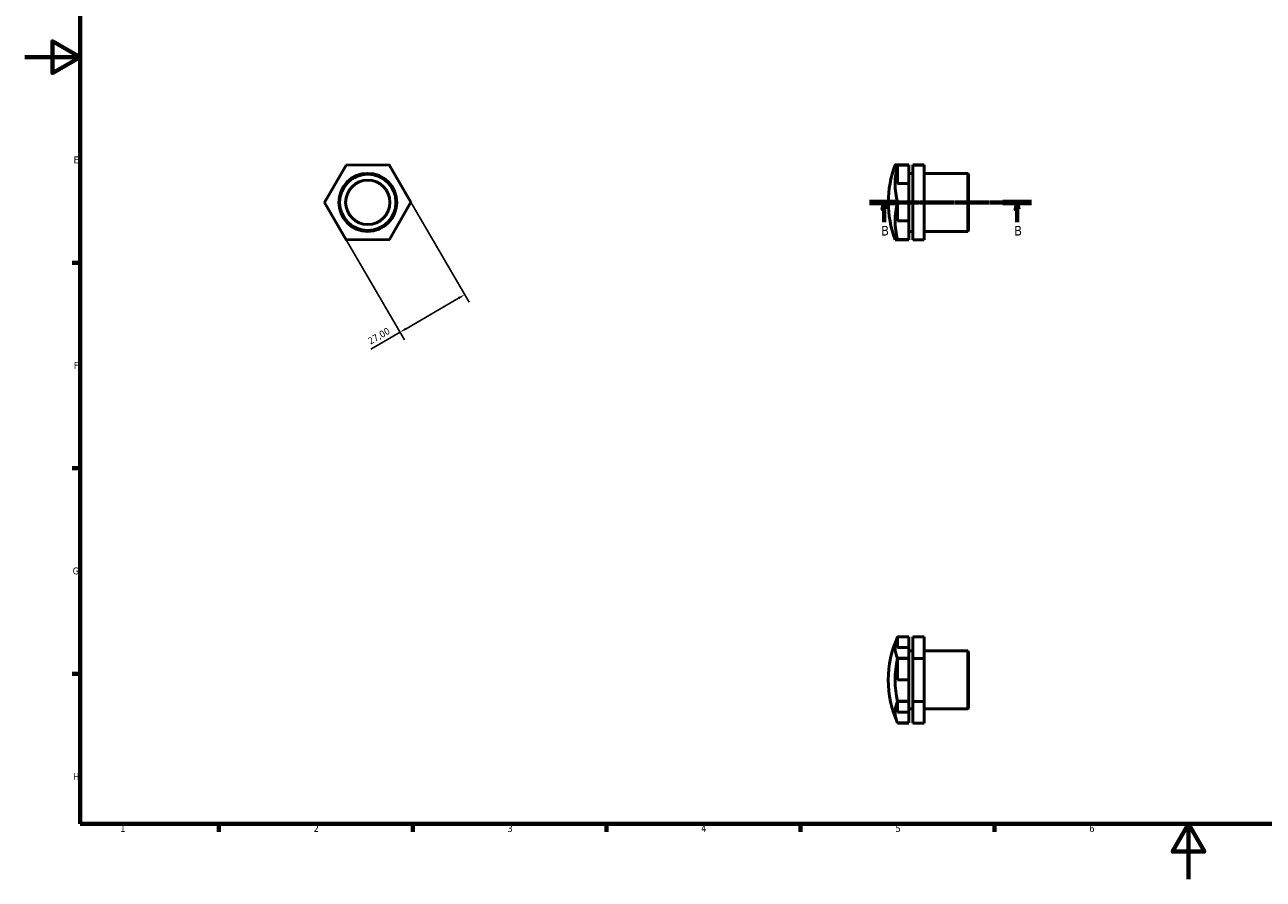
# Model space of a CAD drawing. Header units: millimetres. Extents: x 0 to 895, y 0 to 594.
# Tile 1 of 3: x 0 to 448, y 0 to 309. Entities that reach past the tile are written whole.
import ezdxf

# ---------------------------------------------------------------- set-up
doc = ezdxf.new("R2010")
doc.units = ezdxf.units.MM
doc.linetypes.add('CHAIN', pattern=[0.7087, 0.4724, -0.0591, 0.1181, -0.0591])
for name, color, linetype, lineweight in [('Border (ISO)', 7, 'Continuous', 70), ('Dimension (ISO)', 7, 'Continuous', 25), ('Section Line (ISO)', 7, 'CHAIN', 70), ('Visible (ISO)', 7, 'Continuous', 50)]:
    doc.layers.add(name, color=color, linetype=linetype, lineweight=lineweight)
doc.styles.add('Label Text (ISO)', font='tahoma.ttf')
doc.styles.add('Note Text (ISO)', font='tahoma.ttf')
doc.dimstyles.new('Default (ISO)', dxfattribs={"dimtxt": 2.5, "dimasz": 2.5, "dimexe": 3.175, "dimexo": 0, "dimgap": 0.762, "dimtad": 1, "dimrnd": 1e-08, "dimzin": 0, "dimtxsty": 'Note Text (ISO)', "dimcen": 0.09, "dimdle": 10, "dimclrd": 256, "dimclre": 256, "dimclrt": 232, "dimazin": 0, "dimtfac": 1.40208, "dimtmove": 0, "dimatfit": 3, "dimfxl": 1, "dimtolj": 1, "dimtzin": 0, "dimlwd": -1, "dimlwe": -1, "dimarcsym": 0})

# ---------------------------------------------------------------- blocks, each defined once
blk = doc.blocks.new('Borders Default Border')
at = {"layer": 'Border (ISO)'}
for p, q in [((20, 222.75), (17.1, 222.75)), ((20, 148.5), (17.1, 148.5)), ((20, 74.25), (17.1, 74.25)), ((70.08, 20), (70.08, 17.1)), ((140.17, 20), (140.17, 17.1)), ((210.25, 20), (210.25, 17.1)), ((280.33, 20), (280.33, 17.1)), ((350.42, 20), (350.42, 17.1))]:
    blk.add_line(p, q, dxfattribs=at)
at = {"layer": 'Border (ISO)', "flags": 128}
for points in [[(20, 20), (20, 574), (821, 574), (821, 20), (20, 20)], [(0, 297), (20, 297), (10, 302.77), (10, 291.23), (20, 297)], [(420.5, 0), (420.5, 20), (414.73, 10), (426.27, 10), (420.5, 20)]]:
    blk.add_lwpolyline(points, dxfattribs=at)
at = {"layer": 'Border (ISO)', "color": 232, "true_color": 0xca0064, "char_height": 2.5, "attachment_point": 7, "style": 'Note Text (ISO)'}
for s, insert in [('E', (17.64, 258.63)), ('F', (17.7, 184.38)), ('G', (17.31, 110.08)), ('H', (17.44, 35.88)), ('1', (34.48, 17.1)), ('2', (104.37, 17.1)), ('3', (174.43, 17.05)), ('4', (244.42, 17.1)), ('5', (314.64, 17.05)), ('6', (384.66, 17.05))]:
    blk.add_mtext(s, dxfattribs=dict(at, insert=insert))
blk = doc.blocks.new('2dTransSection0')
at = {"layer": 'Section Line (ISO)', "linetype": 'CHAIN'}
blk.add_line((305.28, 244.56), (363.78, 244.56), dxfattribs=at)
at = {"layer": 'Section Line (ISO)', "linetype": 'Continuous', "lineweight": 140}
for p, q in [((305.28, 244.56), (315.71, 244.56)), ((353.36, 244.56), (363.78, 244.56))]:
    blk.add_line(p, q, dxfattribs=at)
at = {"layer": 'Section Line (ISO)', "linetype": 'Continuous'}
for p, q in [((310.49, 244.56), (309.99, 242.06)), ((309.99, 242.06), (310.99, 242.06)), ((310.49, 242.06), (310.49, 244.56)), ((310.99, 242.06), (310.49, 244.56)), ((310.49, 237.34), (310.49, 242.06)), ((358.57, 244.56), (358.07, 242.06)), ((358.07, 242.06), (359.07, 242.06)), ((358.57, 242.06), (358.57, 244.56)), ((359.07, 242.06), (358.57, 244.56)), ((358.57, 237.34), (358.57, 242.06))]:
    blk.add_line(p, q, dxfattribs=at)
at = {"layer": 'Section Line (ISO)', "linetype": 'Continuous', "flags": 128}
for points in [[(310.99, 242.06), (310.49, 244.56), (309.99, 242.06), (310.99, 242.06)], [(359.07, 242.06), (358.57, 244.56), (358.07, 242.06), (359.07, 242.06)]]:
    blk.add_lwpolyline(points, dxfattribs=at)
at = {"layer": 'Section Line (ISO)'}
for points in [[(310.99, 242.06), (310.49, 244.56), (309.99, 242.06), (310.99, 242.06)], [(359.07, 242.06), (358.57, 244.56), (358.07, 242.06), (359.07, 242.06)]]:
    blk.add_solid(points, dxfattribs=at)
at = {"layer": 'Section Line (ISO)', "char_height": 3.5, "attachment_point": 7, "style": 'Label Text (ISO)'}
for insert in [(309.43, 232.56), (357.5, 232.56)]:
    blk.add_mtext('B', dxfattribs=dict(at, insert=insert))
blk = doc.blocks.new('*D10')
at = {"layer": 'Defpoints', "color": 0, "transparency": 16777216}
for p in [(139.52, 244.61), (116.18, 231.04), (135.6, 197.64)]:
    blk.add_point(p, dxfattribs=at)
at = {"layer": 'Dimension (ISO)', "transparency": 16777216}
for p, q in [((139.52, 244.61), (160.54, 208.47)), ((116.18, 231.04), (137.2, 194.89)), ((156.78, 209.96), (137.76, 198.9)), ((135.6, 197.64), (125.01, 191.48))]:
    blk.add_line(p, q, dxfattribs=at)
for points in [[(156.57, 210.32), (156.99, 209.6), (158.94, 211.21)], [(137.55, 199.26), (137.97, 198.54), (135.6, 197.64)]]:
    blk.add_solid(points, dxfattribs=at)
at = {"layer": 'Dimension (ISO)', "color": 232, "true_color": 0xca0064, "transparency": 16777216, "insert": (123.69, 195.27), "char_height": 2.5, "attachment_point": 1, "rotation": 30.179, "style": 'Note Text (ISO)'}
blk.add_mtext('\\A1;27,00', dxfattribs=at)

msp = doc.modelspace()

# ---------------------------------------------------------------- linework, layer by layer
at = {"layer": 'Visible (ISO)'}
for p, q in [((108.343, 244.512), (116.095, 258.036)), ((116.095, 258.036), (131.683, 258.085)), ((116.233, 258.116), (116.234, 258.116)), ((116.233, 258.115), (116.233, 258.116)), ((131.683, 258.085), (139.519, 244.609)), ((131.821, 258.004), (131.822, 258.004)), ((131.821, 258.004), (131.821, 258.004)), ((315.365, 258.116), (315.365, 258.115)), ((319.507, 258.116), (315.365, 258.116)), ((315.365, 258.115), (319.507, 258.115)), ((315.365, 258.085), (315.365, 258.061)), ((315.365, 258.061), (319.507, 258.061)), ((315.365, 258.036), (315.365, 258.036)), ((319.507, 258.036), (315.365, 258.036)), ((315.365, 258.036), (315.365, 258.035)), ((315.365, 258.035), (315.365, 251.334)), ((319.507, 258.115), (319.507, 258.116)), ((319.507, 258.061), (319.507, 258.036)), ((319.507, 251.334), (319.507, 258.036)), ((325.031, 258.085), (320.888, 258.085)), ((320.888, 258.085), (320.888, 258.036)), ((325.031, 258.036), (320.888, 258.036)), ((320.888, 258.036), (320.888, 244.512)), ((325.031, 258.036), (325.031, 258.085)), ((325.031, 244.512), (325.031, 258.036)), ((315.365, 251.334), (319.507, 251.334)), ((319.507, 255.038), (320.888, 255.038)), ((319.507, 251.334), (319.507, 244.672)), ((325.031, 255.038), (340.741, 255.038)), ((340.741, 234.083), (340.741, 255.038)), ((341.031, 254.748), (340.741, 255.038)), ((341.031, 254.748), (341.031, 234.373)), ((108.343, 244.671), (108.343, 244.672)), ((108.343, 244.672), (108.343, 244.672)), ((116.179, 231.036), (108.343, 244.512)), ((139.519, 244.609), (131.767, 231.085)), ((139.519, 244.45), (139.519, 244.449)), ((139.519, 244.449), (139.519, 244.449)), ((319.507, 244.672), (315.365, 244.672)), ((319.507, 244.672), (315.365, 244.672)), ((315.365, 244.672), (315.365, 244.671)), ((315.365, 244.672), (315.365, 244.672)), ((315.365, 244.671), (319.507, 244.671)), ((315.365, 244.592), (315.365, 244.512)), ((319.507, 244.592), (315.365, 244.592)), ((315.365, 244.512), (315.365, 244.511)), ((315.365, 244.511), (315.365, 237.834)), ((319.507, 244.671), (319.507, 244.672)), ((319.507, 244.672), (319.507, 244.672)), ((319.507, 244.671), (319.507, 244.592)), ((319.507, 237.834), (319.507, 244.592)), ((325.031, 244.512), (320.888, 244.512)), ((320.888, 244.512), (320.888, 231.036)), ((325.031, 231.036), (325.031, 244.512)), ((315.365, 237.834), (319.507, 237.834)), ((319.507, 237.834), (319.507, 231.117)), ((319.507, 234.083), (320.888, 234.083)), ((325.031, 234.083), (340.741, 234.083)), ((341.031, 234.373), (340.741, 234.083)), ((116.041, 231.116), (116.04, 231.117)), ((116.041, 231.116), (116.041, 231.116)), ((131.767, 231.085), (116.179, 231.036)), ((131.629, 231.005), (131.628, 231.005)), ((131.629, 231.006), (131.629, 231.005)), ((319.507, 231.117), (315.365, 231.117)), ((315.365, 231.117), (315.365, 231.116)), ((315.365, 231.116), (315.365, 231.037)), ((319.507, 231.116), (315.365, 231.116)), ((319.507, 231.116), (315.365, 231.116)), ((315.365, 231.06), (319.507, 231.06)), ((315.365, 231.037), (315.365, 231.036)), ((315.365, 231.006), (319.507, 231.006)), ((315.365, 231.005), (315.365, 231.006)), ((319.507, 231.005), (315.365, 231.005)), ((319.507, 231.116), (319.507, 231.117)), ((319.507, 231.116), (319.507, 231.116)), ((319.507, 231.06), (319.507, 231.116)), ((319.507, 231.006), (319.507, 231.005)), ((325.031, 231.036), (320.888, 231.036)), ((315.365, 87.589), (315.365, 83.706)), ((315.365, 87.589), (319.507, 87.589)), ((319.507, 87.589), (315.365, 87.589)), ((315.365, 87.589), (315.365, 87.589)), ((319.507, 87.544), (315.365, 87.544)), ((319.507, 87.589), (319.507, 87.589)), ((319.507, 83.706), (319.507, 87.544)), ((325.031, 87.59), (320.888, 87.59)), ((320.888, 87.59), (320.888, 79.753)), ((325.031, 79.753), (325.031, 87.59)), ((315.365, 83.706), (319.507, 83.706)), ((319.507, 83.706), (319.507, 79.892)), ((319.507, 82.479), (320.888, 82.479)), ((325.031, 82.479), (340.741, 82.479)), ((340.741, 61.524), (340.741, 82.479)), ((341.031, 82.189), (340.741, 82.479)), ((341.031, 82.189), (341.031, 61.814)), ((319.507, 79.892), (315.365, 79.892)), ((315.365, 79.892), (315.365, 79.892)), ((319.507, 79.892), (315.365, 79.892)), ((315.365, 79.892), (315.365, 79.891)), ((315.365, 79.891), (319.507, 79.891)), ((315.365, 79.8), (315.365, 79.754)), ((319.507, 79.8), (315.365, 79.8)), ((315.365, 79.754), (315.365, 79.752)), ((315.365, 79.752), (315.365, 72.028)), ((319.507, 79.892), (319.507, 79.892)), ((319.507, 79.891), (319.507, 79.892)), ((319.507, 79.891), (319.507, 79.8)), ((319.507, 72.028), (319.507, 79.8)), ((325.031, 79.753), (320.888, 79.753)), ((320.888, 79.753), (320.888, 64.165)), ((325.031, 64.165), (325.031, 79.753)), ((315.365, 72.028), (319.507, 72.028)), ((319.507, 72.028), (319.507, 64.304)), ((319.507, 64.304), (315.365, 64.304)), ((315.365, 64.304), (315.365, 64.303)), ((315.365, 64.303), (319.507, 64.303)), ((315.365, 64.303), (315.365, 64.303)), ((319.507, 64.303), (315.365, 64.303)), ((315.365, 64.257), (315.365, 64.166)), ((319.507, 64.257), (315.365, 64.257)), ((315.365, 64.166), (315.365, 64.164)), ((315.365, 64.164), (315.365, 60.323)), ((319.507, 64.303), (319.507, 64.304)), ((319.507, 64.303), (319.507, 64.257)), ((319.507, 64.303), (319.507, 64.303)), ((319.507, 60.323), (319.507, 64.257)), ((325.031, 64.165), (320.888, 64.165)), ((320.888, 64.165), (320.888, 56.413)), ((325.031, 56.413), (325.031, 64.165)), ((315.365, 60.323), (319.507, 60.323)), ((319.507, 61.524), (320.888, 61.524)), ((319.507, 60.323), (319.507, 56.459)), ((325.031, 61.524), (340.741, 61.524)), ((341.031, 61.814), (340.741, 61.524)), ((315.365, 56.459), (315.365, 56.414)), ((319.507, 56.459), (315.365, 56.459)), ((319.507, 56.414), (315.365, 56.414)), ((315.365, 56.414), (315.365, 56.413)), ((319.507, 56.413), (315.365, 56.413)), ((319.507, 56.413), (319.507, 56.414)), ((325.031, 56.413), (320.888, 56.413))]:
    msp.add_line(p, q, dxfattribs=at)
for radius in [10.477, 10.188, 8]:
    msp.add_circle((123.931, 244.56), radius, dxfattribs=at)
for centre, radius, start, end in [((123.931, 244.56), 15.588, 119.58868, 119.59373), ((123.931, 244.56), 15.588, 59.58868, 59.59373), ((350.146, 244.56), 38.115, 159.2559, 200.7441), ((123.931, 244.56), 15.588, 179.58868, 179.59373), ((123.931, 244.56), 15.588, 359.58868, 359.59373), ((123.931, 244.56), 15.588, 239.58868, 239.59373), ((123.931, 244.56), 15.588, 299.58868, 299.59373), ((350.146, 72.001), 38.115, 155.90488, 204.09512)]:
    msp.add_arc(centre, radius, start, end, dxfattribs=at)
for centre, ratio, start_param, end_param in [((350.146, 258.06), 0.0031235, 6.0627576, 6.503613), ((350.146, 251.274), 0.8675829, 6.0627576, 6.503613), ((350.146, 237.774), 0.8644594, 6.0627576, 6.503613), ((350.146, 231.06), 0.0031235, 0.001183, 0.2204277), ((350.146, 83.671), 0.5027026, 6.0627576, 6.503613), ((350.146, 83.714), 0.4972926, 6.0627576, 6.0643481), ((350.146, 71.959), 0.9999951, 6.0627576, 6.503613), ((350.146, 60.289), 0.4972926, 6.0627576, 6.503613)]:
    msp.add_ellipse(centre, major_axis=(-35.644, 0), ratio=ratio, start_param=start_param, end_param=end_param, dxfattribs=at)

# ---------------------------------------------------------------- block references
msp.add_blockref('Borders Default Border', (0, 0))
at = {"layer": 'Section Line (ISO)'}
msp.add_blockref('2dTransSection0', (0, 0), dxfattribs=at)

# ---------------------------------------------------------------- dimensions: what is measured, and where the dimension line sits
at = {"layer": 'Dimension (ISO)'}
dim = msp.add_linear_dim(base=(135.6, 197.639), p1=(139.519, 244.609), p2=(116.179, 231.036), angle=30.17896, dimstyle='Default (ISO)', override={"dimdec": 2, "dimtp": 0, "dimtm": 0, "dimtdec": 2, "dimtofl": 0, "dimatfit": 2}, dxfattribs=at)
dim.commit()
dim.dimension.update_dxf_attribs({"geometry": '*D10', "text_midpoint": (129.224, 193.932), "dimtype": 160})

doc.saveas('drawing.dxf')
